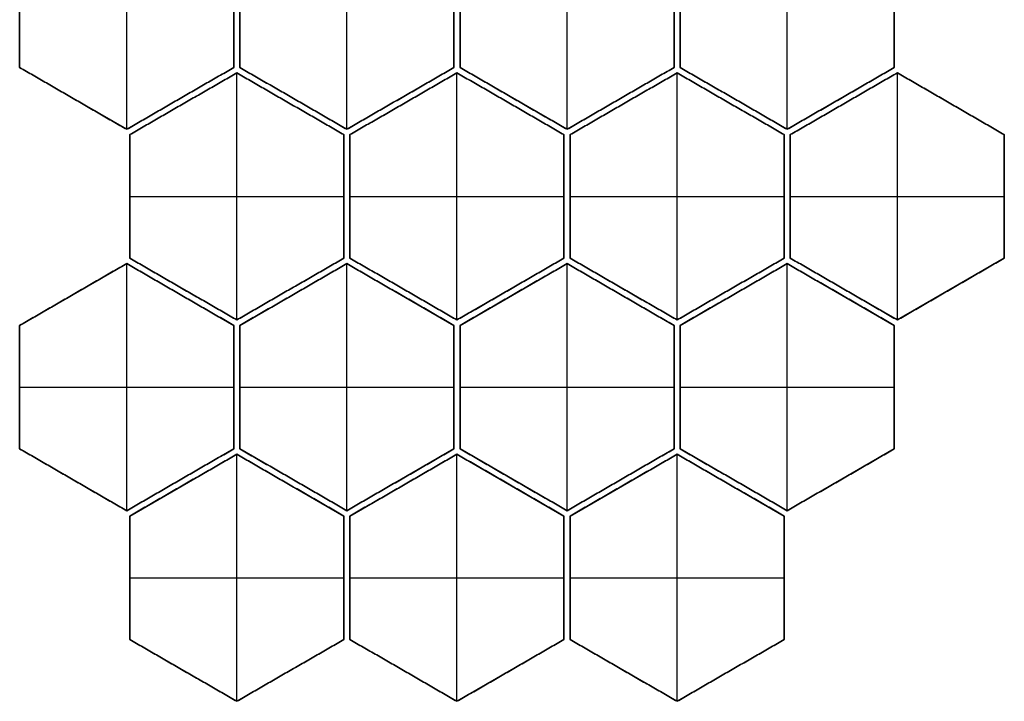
# Model space of a CAD drawing. Header units: millimetres. Extents: x -709 to 709, y -901 to 901.
# Tile 1 of 2: x -566 to 709, y -901 to -18. Entities that reach past the tile are written whole.
import ezdxf

# ---------------------------------------------------------------- set-up
doc = ezdxf.new("R2010")
doc.units = ezdxf.units.MM
doc.layers.add('Default', color=7, linetype='Continuous', true_color=0x000000)

msp = doc.modelspace()

# ---------------------------------------------------------------- linework, layer by layer
at = {"layer": 'Default', "color": 179, "true_color": 0x192339}
for p, q in [((-427.7, -160), (-427.7, 160)), ((-427.7, -160, 12), (-427.7, 160, 12)), ((-566.3, 80, 6), (-566.3, -80, 6)), ((-289.1, -80, 6), (-289.1, 80, 6)), ((-427.7, -160, 6), (-566.3, -80, 6)), ((-289.1, -80, 6), (-427.7, -160, 6)), ((146.6, -166.9, 6), (285.1, -86.9, 6)), ((285.1, -86.9, 6), (423.7, -166.9, 6)), ((285.1, -406.9), (285.1, -86.9)), ((285.1, -406.9, 12), (285.1, -86.9, 12)), ((-497, -120, 12), (-497, -120)), ((-358.4, -120, 12), (-358.4, -120)), ((215.8, -126.9, 12), (215.8, -126.9)), ((354.4, -126.9, 12), (354.4, -126.9)), ((146.6, -166.9, 6), (146.6, -326.9, 6)), ((423.7, -326.9, 6), (423.7, -166.9, 6)), ((146.6, -246.9), (146.6, -246.9, 12)), ((146.6, -246.9), (423.7, -246.9)), ((146.6, -246.9, 12), (423.7, -246.9, 12)), ((423.7, -246.9), (423.7, -246.9, 12)), ((285.1, -406.9, 6), (146.6, -326.9, 6)), ((423.7, -326.9, 6), (285.1, -406.9, 6)), ((-281.1, -413.9, 6), (-142.6, -333.9, 6)), ((-142.6, -333.9, 6), (-4, -413.9, 6)), ((-142.6, -653.9), (-142.6, -333.9)), ((-142.6, -653.9, 12), (-142.6, -333.9, 12)), ((215.8, -366.9, 12), (215.8, -366.9)), ((354.4, -366.9, 12), (354.4, -366.9)), ((-211.8, -373.9, 12), (-211.8, -373.9)), ((-73.3, -373.9, 12), (-73.3, -373.9)), ((-281.1, -413.9, 6), (-281.1, -573.9, 6)), ((-4, -573.9, 6), (-4, -413.9, 6)), ((-281.1, -493.9), (-281.1, -493.9, 12)), ((-281.1, -493.9), (-4, -493.9)), ((-281.1, -493.9, 12), (-4, -493.9, 12)), ((-4, -493.9), (-4, -493.9, 12)), ((-423.7, -660.8, 6), (-285.1, -580.8, 6)), ((-285.1, -580.8, 6), (-146.6, -660.8, 6)), ((-285.1, -900.8), (-285.1, -580.8)), ((-285.1, -900.8, 12), (-285.1, -580.8, 12)), ((-142.6, -653.9, 6), (-281.1, -573.9, 6)), ((-4, -573.9, 6), (-142.6, -653.9, 6)), ((146.6, -660.8, 6), (285.1, -580.8, 6)), ((285.1, -580.8, 6), (423.7, -660.8, 6)), ((285.1, -900.8), (285.1, -580.8)), ((285.1, -900.8, 12), (285.1, -580.8, 12)), ((-354.4, -620.8, 12), (-354.4, -620.8)), ((-215.8, -620.8, 12), (-215.8, -620.8)), ((-211.8, -613.9, 12), (-211.8, -613.9)), ((-73.3, -613.9, 12), (-73.3, -613.9)), ((215.8, -620.8, 12), (215.8, -620.8)), ((354.4, -620.8, 12), (354.4, -620.8)), ((-423.7, -660.8, 6), (-423.7, -820.8, 6)), ((-146.6, -820.8, 6), (-146.6, -660.8, 6)), ((146.6, -660.8, 6), (146.6, -820.8, 6)), ((423.7, -820.8, 6), (423.7, -660.8, 6)), ((-423.7, -740.8), (-423.7, -740.8, 12)), ((-423.7, -740.8), (-146.6, -740.8)), ((-423.7, -740.8, 12), (-146.6, -740.8, 12)), ((-146.6, -740.8), (-146.6, -740.8, 12)), ((146.6, -740.8), (146.6, -740.8, 12)), ((146.6, -740.8), (423.7, -740.8)), ((146.6, -740.8, 12), (423.7, -740.8, 12)), ((423.7, -740.8), (423.7, -740.8, 12)), ((-285.1, -900.8, 6), (-423.7, -820.8, 6)), ((-146.6, -820.8, 6), (-285.1, -900.8, 6)), ((285.1, -900.8, 6), (146.6, -820.8, 6)), ((423.7, -820.8, 6), (285.1, -900.8, 6)), ((-354.4, -860.8, 12), (-354.4, -860.8)), ((-215.8, -860.8, 12), (-215.8, -860.8)), ((215.8, -860.8, 12), (215.8, -860.8)), ((354.4, -860.8, 12), (354.4, -860.8))]:
    msp.add_line(p, q, dxfattribs=at)
at = {"layer": 'Default', "color": 145, "true_color": 0x627f99}
for p, q in [((-142.6, -160), (-142.6, 160)), ((-142.6, -160, 12), (-142.6, 160, 12)), ((142.6, -160), (142.6, 160)), ((142.6, -160, 12), (142.6, 160, 12)), ((-281.1, 80, 6), (-281.1, -80, 6)), ((-4, -80, 6), (-4, 80, 6)), ((4, 80, 6), (4, -80, 6)), ((281.1, -80, 6), (281.1, 80, 6)), ((-423.7, -166.9, 6), (-285.1, -86.9, 6)), ((-285.1, -86.9, 6), (-146.6, -166.9, 6)), ((-285.1, -406.9), (-285.1, -86.9)), ((-285.1, -406.9, 12), (-285.1, -86.9, 12)), ((-142.6, -160, 6), (-281.1, -80, 6)), ((-4, -80, 6), (-142.6, -160, 6)), ((142.6, -160, 6), (4, -80, 6)), ((281.1, -80, 6), (142.6, -160, 6)), ((431.7, -166.9, 6), (570.3, -86.9, 6)), ((570.3, -86.9, 6), (708.8, -166.9, 6)), ((570.3, -406.9), (570.3, -86.9)), ((570.3, -406.9, 12), (570.3, -86.9, 12)), ((-354.4, -126.9, 12), (-354.4, -126.9)), ((-215.8, -126.9, 12), (-215.8, -126.9)), ((-211.8, -120, 12), (-211.8, -120)), ((-73.3, -120, 12), (-73.3, -120)), ((73.3, -120, 12), (73.3, -120)), ((211.8, -120, 12), (211.8, -120)), ((501, -126.9, 12), (501, -126.9)), ((639.5, -126.9, 12), (639.5, -126.9)), ((-423.7, -166.9, 6), (-423.7, -326.9, 6)), ((-146.6, -326.9, 6), (-146.6, -166.9, 6)), ((431.7, -166.9, 6), (431.7, -326.9, 6)), ((708.8, -326.9, 6), (708.8, -166.9, 6)), ((-423.7, -246.9), (-423.7, -246.9, 12)), ((-423.7, -246.9), (-146.6, -246.9)), ((-423.7, -246.9, 12), (-146.6, -246.9, 12)), ((-146.6, -246.9), (-146.6, -246.9, 12)), ((431.7, -246.9), (431.7, -246.9, 12)), ((431.7, -246.9), (708.8, -246.9)), ((431.7, -246.9, 12), (708.8, -246.9, 12)), ((708.8, -246.9), (708.8, -246.9, 12)), ((-285.1, -406.9, 6), (-423.7, -326.9, 6)), ((-146.6, -326.9, 6), (-285.1, -406.9, 6)), ((570.3, -406.9, 6), (431.7, -326.9, 6)), ((708.8, -326.9, 6), (570.3, -406.9, 6)), ((-354.4, -366.9, 12), (-354.4, -366.9)), ((-215.8, -366.9, 12), (-215.8, -366.9)), ((501, -366.9, 12), (501, -366.9)), ((639.5, -366.9, 12), (639.5, -366.9)), ((-138.6, -660.8, 6), (0, -580.8, 6)), ((0, -580.8, 6), (138.6, -660.8, 6)), ((0, -900.8), (0, -580.8)), ((0, -900.8, 12), (0, -580.8, 12)), ((-69.3, -620.8, 12), (-69.3, -620.8)), ((69.3, -620.8, 12), (69.3, -620.8)), ((-138.6, -660.8, 6), (-138.6, -820.8, 6)), ((138.6, -820.8, 6), (138.6, -660.8, 6)), ((-138.6, -740.8), (-138.6, -740.8, 12)), ((-138.6, -740.8), (138.6, -740.8)), ((-138.6, -740.8, 12), (138.6, -740.8, 12)), ((138.6, -740.8), (138.6, -740.8, 12)), ((0, -900.8, 6), (-138.6, -820.8, 6)), ((138.6, -820.8, 6), (0, -900.8, 6)), ((-69.3, -860.8, 12), (-69.3, -860.8)), ((69.3, -860.8, 12), (69.3, -860.8))]:
    msp.add_line(p, q, dxfattribs=at)
at = {"layer": 'Default', "color": 253, "true_color": 0xb4b1a7}
for p, q in [((427.7, -160), (427.7, 160)), ((427.7, -160, 12), (427.7, 160, 12)), ((289.1, 80, 6), (289.1, -80, 6)), ((566.3, -80, 6), (566.3, 80, 6)), ((-138.6, -166.9, 6), (0, -86.9, 6)), ((0, -86.9, 6), (138.6, -166.9, 6)), ((0, -406.9), (0, -86.9)), ((0, -406.9, 12), (0, -86.9, 12)), ((427.7, -160, 6), (289.1, -80, 6)), ((566.3, -80, 6), (427.7, -160, 6)), ((-69.3, -126.9, 12), (-69.3, -126.9)), ((69.3, -126.9, 12), (69.3, -126.9)), ((358.4, -120, 12), (358.4, -120)), ((497, -120, 12), (497, -120)), ((-138.6, -166.9, 6), (-138.6, -326.9, 6)), ((138.6, -326.9, 6), (138.6, -166.9, 6)), ((-138.6, -246.9), (-138.6, -246.9, 12)), ((-138.6, -246.9), (138.6, -246.9)), ((-138.6, -246.9, 12), (138.6, -246.9, 12)), ((138.6, -246.9), (138.6, -246.9, 12)), ((0, -406.9, 6), (-138.6, -326.9, 6)), ((138.6, -326.9, 6), (0, -406.9, 6)), ((-566.3, -413.9, 6), (-427.7, -333.9, 6)), ((-427.7, -333.9, 6), (-289.1, -413.9, 6)), ((-427.7, -653.9), (-427.7, -333.9)), ((-427.7, -653.9, 12), (-427.7, -333.9, 12)), ((4, -413.9, 6), (142.6, -333.9, 6)), ((142.6, -333.9, 6), (281.1, -413.9, 6)), ((142.6, -653.9), (142.6, -333.9)), ((142.6, -653.9, 12), (142.6, -333.9, 12)), ((289.1, -413.9, 6), (427.7, -333.9, 6)), ((427.7, -333.9, 6), (566.3, -413.9, 6)), ((427.7, -653.9), (427.7, -333.9)), ((427.7, -653.9, 12), (427.7, -333.9, 12)), ((-69.3, -366.9, 12), (-69.3, -366.9)), ((69.3, -366.9, 12), (69.3, -366.9)), ((-497, -373.9, 12), (-497, -373.9)), ((-358.4, -373.9, 12), (-358.4, -373.9)), ((73.3, -373.9, 12), (73.3, -373.9)), ((211.8, -373.9, 12), (211.8, -373.9)), ((358.4, -373.9, 12), (358.4, -373.9)), ((497, -373.9, 12), (497, -373.9)), ((-566.3, -413.9, 6), (-566.3, -573.9, 6)), ((-289.1, -573.9, 6), (-289.1, -413.9, 6)), ((4, -413.9, 6), (4, -573.9, 6)), ((281.1, -573.9, 6), (281.1, -413.9, 6)), ((289.1, -413.9, 6), (289.1, -573.9, 6)), ((566.3, -573.9, 6), (566.3, -413.9, 6)), ((-566.3, -493.9), (-566.3, -493.9, 12)), ((-566.3, -493.9), (-289.1, -493.9)), ((-566.3, -493.9, 12), (-289.1, -493.9, 12)), ((-289.1, -493.9), (-289.1, -493.9, 12)), ((4, -493.9), (4, -493.9, 12)), ((4, -493.9), (281.1, -493.9)), ((4, -493.9, 12), (281.1, -493.9, 12)), ((281.1, -493.9), (281.1, -493.9, 12)), ((289.1, -493.9), (289.1, -493.9, 12)), ((289.1, -493.9), (566.3, -493.9)), ((289.1, -493.9, 12), (566.3, -493.9, 12)), ((566.3, -493.9), (566.3, -493.9, 12)), ((-427.7, -653.9, 6), (-566.3, -573.9, 6)), ((-289.1, -573.9, 6), (-427.7, -653.9, 6)), ((142.6, -653.9, 6), (4, -573.9, 6)), ((281.1, -573.9, 6), (142.6, -653.9, 6)), ((427.7, -653.9, 6), (289.1, -573.9, 6)), ((566.3, -573.9, 6), (427.7, -653.9, 6)), ((-497, -613.9, 12), (-497, -613.9)), ((-358.4, -613.9, 12), (-358.4, -613.9)), ((73.3, -613.9, 12), (73.3, -613.9)), ((211.8, -613.9, 12), (211.8, -613.9)), ((358.4, -613.9, 12), (358.4, -613.9)), ((497, -613.9, 12), (497, -613.9))]:
    msp.add_line(p, q, dxfattribs=at)
at = {"layer": 'Default', "color": 179, "true_color": 0x192339}
for points in [[(-566.3, 80), (-566.3, 0), (-566.3, -80)], [(-566.3, -80, 12), (-566.3, 0, 12), (-566.3, 80, 12)], [(-289.1, -80), (-289.1, 0), (-289.1, 80)], [(-289.1, 80, 12), (-289.1, 0, 12), (-289.1, -80, 12)], [(-566.3, -80), (-566.3, -80, 6), (-566.3, -80, 12)], [(-566.3, -80), (-497, -120), (-427.7, -160)], [(-427.7, -160, 12), (-497, -120, 12), (-566.3, -80, 12)], [(-427.7, -160), (-358.4, -120), (-289.1, -80)], [(-289.1, -80, 12), (-358.4, -120, 12), (-427.7, -160, 12)], [(-289.1, -80, 12), (-289.1, -80, 6), (-289.1, -80)], [(285.1, -86.9), (215.8, -126.9), (146.6, -166.9)], [(146.6, -166.9, 12), (215.8, -126.9, 12), (285.1, -86.9, 12)], [(285.1, -86.9), (285.1, -86.9, 6), (285.1, -86.9, 12)], [(423.7, -166.9), (354.4, -126.9), (285.1, -86.9)], [(285.1, -86.9, 12), (354.4, -126.9, 12), (423.7, -166.9, 12)], [(-427.7, -160), (-427.7, -160, 6), (-427.7, -160, 12)], [(146.6, -166.9), (146.6, -246.9), (146.6, -326.9)], [(146.6, -326.9, 12), (146.6, -246.9, 12), (146.6, -166.9, 12)], [(146.6, -166.9), (146.6, -166.9, 6), (146.6, -166.9, 12)], [(423.7, -326.9), (423.7, -246.9), (423.7, -166.9)], [(423.7, -166.9), (423.7, -166.9, 6), (423.7, -166.9, 12)], [(423.7, -166.9, 12), (423.7, -246.9, 12), (423.7, -326.9, 12)], [(146.6, -326.9), (146.6, -326.9, 6), (146.6, -326.9, 12)], [(146.6, -326.9), (215.8, -366.9), (285.1, -406.9)], [(285.1, -406.9, 12), (215.8, -366.9, 12), (146.6, -326.9, 12)], [(285.1, -406.9), (354.4, -366.9), (423.7, -326.9)], [(423.7, -326.9, 12), (354.4, -366.9, 12), (285.1, -406.9, 12)], [(423.7, -326.9, 12), (423.7, -326.9, 6), (423.7, -326.9)], [(-142.6, -333.9), (-211.8, -373.9), (-281.1, -413.9)], [(-281.1, -413.9, 12), (-211.8, -373.9, 12), (-142.6, -333.9, 12)], [(-142.6, -333.9), (-142.6, -333.9, 6), (-142.6, -333.9, 12)], [(-4, -413.9), (-73.3, -373.9), (-142.6, -333.9)], [(-142.6, -333.9, 12), (-73.3, -373.9, 12), (-4, -413.9, 12)], [(285.1, -406.9), (285.1, -406.9, 6), (285.1, -406.9, 12)], [(-281.1, -413.9), (-281.1, -493.9), (-281.1, -573.9)], [(-281.1, -573.9, 12), (-281.1, -493.9, 12), (-281.1, -413.9, 12)], [(-281.1, -413.9), (-281.1, -413.9, 6), (-281.1, -413.9, 12)], [(-4, -573.9), (-4, -493.9), (-4, -413.9)], [(-4, -413.9), (-4, -413.9, 6), (-4, -413.9, 12)], [(-4, -413.9, 12), (-4, -493.9, 12), (-4, -573.9, 12)], [(-285.1, -580.8), (-354.4, -620.8), (-423.7, -660.8)], [(-423.7, -660.8, 12), (-354.4, -620.8, 12), (-285.1, -580.8, 12)], [(-285.1, -580.8), (-285.1, -580.8, 6), (-285.1, -580.8, 12)], [(-146.6, -660.8), (-215.8, -620.8), (-285.1, -580.8)], [(-285.1, -580.8, 12), (-215.8, -620.8, 12), (-146.6, -660.8, 12)], [(-281.1, -573.9), (-281.1, -573.9, 6), (-281.1, -573.9, 12)], [(-281.1, -573.9), (-211.8, -613.9), (-142.6, -653.9)], [(-142.6, -653.9, 12), (-211.8, -613.9, 12), (-281.1, -573.9, 12)], [(-142.6, -653.9), (-73.3, -613.9), (-4, -573.9)], [(-4, -573.9, 12), (-73.3, -613.9, 12), (-142.6, -653.9, 12)], [(-4, -573.9, 12), (-4, -573.9, 6), (-4, -573.9)], [(285.1, -580.8), (215.8, -620.8), (146.6, -660.8)], [(146.6, -660.8, 12), (215.8, -620.8, 12), (285.1, -580.8, 12)], [(285.1, -580.8), (285.1, -580.8, 6), (285.1, -580.8, 12)], [(423.7, -660.8), (354.4, -620.8), (285.1, -580.8)], [(285.1, -580.8, 12), (354.4, -620.8, 12), (423.7, -660.8, 12)], [(-423.7, -660.8), (-423.7, -740.8), (-423.7, -820.8)], [(-423.7, -820.8, 12), (-423.7, -740.8, 12), (-423.7, -660.8, 12)], [(-423.7, -660.8), (-423.7, -660.8, 6), (-423.7, -660.8, 12)], [(-146.6, -820.8), (-146.6, -740.8), (-146.6, -660.8)], [(-146.6, -660.8), (-146.6, -660.8, 6), (-146.6, -660.8, 12)], [(-146.6, -660.8, 12), (-146.6, -740.8, 12), (-146.6, -820.8, 12)], [(-142.6, -653.9), (-142.6, -653.9, 6), (-142.6, -653.9, 12)], [(146.6, -660.8), (146.6, -740.8), (146.6, -820.8)], [(146.6, -820.8, 12), (146.6, -740.8, 12), (146.6, -660.8, 12)], [(146.6, -660.8), (146.6, -660.8, 6), (146.6, -660.8, 12)], [(423.7, -820.8), (423.7, -740.8), (423.7, -660.8)], [(423.7, -660.8), (423.7, -660.8, 6), (423.7, -660.8, 12)], [(423.7, -660.8, 12), (423.7, -740.8, 12), (423.7, -820.8, 12)], [(-423.7, -820.8), (-423.7, -820.8, 6), (-423.7, -820.8, 12)], [(-423.7, -820.8), (-354.4, -860.8), (-285.1, -900.8)], [(-285.1, -900.8, 12), (-354.4, -860.8, 12), (-423.7, -820.8, 12)], [(-285.1, -900.8), (-215.8, -860.8), (-146.6, -820.8)], [(-146.6, -820.8, 12), (-215.8, -860.8, 12), (-285.1, -900.8, 12)], [(-146.6, -820.8, 12), (-146.6, -820.8, 6), (-146.6, -820.8)], [(146.6, -820.8), (146.6, -820.8, 6), (146.6, -820.8, 12)], [(146.6, -820.8), (215.8, -860.8), (285.1, -900.8)], [(285.1, -900.8, 12), (215.8, -860.8, 12), (146.6, -820.8, 12)], [(285.1, -900.8), (354.4, -860.8), (423.7, -820.8)], [(423.7, -820.8, 12), (354.4, -860.8, 12), (285.1, -900.8, 12)], [(423.7, -820.8, 12), (423.7, -820.8, 6), (423.7, -820.8)], [(-285.1, -900.8), (-285.1, -900.8, 6), (-285.1, -900.8, 12)], [(285.1, -900.8), (285.1, -900.8, 6), (285.1, -900.8, 12)]]:
    msp.add_open_spline(points, degree=2, dxfattribs=at)
at = {"layer": 'Default', "color": 145, "true_color": 0x627f99}
for points in [[(-281.1, 80), (-281.1, 0), (-281.1, -80)], [(-281.1, -80, 12), (-281.1, 0, 12), (-281.1, 80, 12)], [(-4, -80), (-4, 0), (-4, 80)], [(-4, 80, 12), (-4, 0, 12), (-4, -80, 12)], [(4, 80), (4, 0), (4, -80)], [(4, -80, 12), (4, 0, 12), (4, 80, 12)], [(281.1, -80), (281.1, 0), (281.1, 80)], [(281.1, 80, 12), (281.1, 0, 12), (281.1, -80, 12)], [(-285.1, -86.9), (-354.4, -126.9), (-423.7, -166.9)], [(-423.7, -166.9, 12), (-354.4, -126.9, 12), (-285.1, -86.9, 12)], [(-285.1, -86.9), (-285.1, -86.9, 6), (-285.1, -86.9, 12)], [(-146.6, -166.9), (-215.8, -126.9), (-285.1, -86.9)], [(-285.1, -86.9, 12), (-215.8, -126.9, 12), (-146.6, -166.9, 12)], [(-281.1, -80), (-281.1, -80, 6), (-281.1, -80, 12)], [(-281.1, -80), (-211.8, -120), (-142.6, -160)], [(-142.6, -160, 12), (-211.8, -120, 12), (-281.1, -80, 12)], [(-142.6, -160), (-73.3, -120), (-4, -80)], [(-4, -80, 12), (-73.3, -120, 12), (-142.6, -160, 12)], [(-4, -80, 12), (-4, -80, 6), (-4, -80)], [(4, -80), (4, -80, 6), (4, -80, 12)], [(4, -80), (73.3, -120), (142.6, -160)], [(142.6, -160, 12), (73.3, -120, 12), (4, -80, 12)], [(142.6, -160), (211.8, -120), (281.1, -80)], [(281.1, -80, 12), (211.8, -120, 12), (142.6, -160, 12)], [(281.1, -80, 12), (281.1, -80, 6), (281.1, -80)], [(570.3, -86.9), (501, -126.9), (431.7, -166.9)], [(431.7, -166.9, 12), (501, -126.9, 12), (570.3, -86.9, 12)], [(570.3, -86.9), (570.3, -86.9, 6), (570.3, -86.9, 12)], [(708.8, -166.9), (639.5, -126.9), (570.3, -86.9)], [(570.3, -86.9, 12), (639.5, -126.9, 12), (708.8, -166.9, 12)], [(-142.6, -160), (-142.6, -160, 6), (-142.6, -160, 12)], [(142.6, -160), (142.6, -160, 6), (142.6, -160, 12)], [(-423.7, -166.9), (-423.7, -246.9), (-423.7, -326.9)], [(-423.7, -326.9, 12), (-423.7, -246.9, 12), (-423.7, -166.9, 12)], [(-423.7, -166.9), (-423.7, -166.9, 6), (-423.7, -166.9, 12)], [(-146.6, -326.9), (-146.6, -246.9), (-146.6, -166.9)], [(-146.6, -166.9), (-146.6, -166.9, 6), (-146.6, -166.9, 12)], [(-146.6, -166.9, 12), (-146.6, -246.9, 12), (-146.6, -326.9, 12)], [(431.7, -166.9), (431.7, -246.9), (431.7, -326.9)], [(431.7, -326.9, 12), (431.7, -246.9, 12), (431.7, -166.9, 12)], [(431.7, -166.9), (431.7, -166.9, 6), (431.7, -166.9, 12)], [(708.8, -326.9), (708.8, -246.9), (708.8, -166.9)], [(708.8, -166.9), (708.8, -166.9, 6), (708.8, -166.9, 12)], [(708.8, -166.9, 12), (708.8, -246.9, 12), (708.8, -326.9, 12)], [(-423.7, -326.9), (-423.7, -326.9, 6), (-423.7, -326.9, 12)], [(-423.7, -326.9), (-354.4, -366.9), (-285.1, -406.9)], [(-285.1, -406.9, 12), (-354.4, -366.9, 12), (-423.7, -326.9, 12)], [(-285.1, -406.9), (-215.8, -366.9), (-146.6, -326.9)], [(-146.6, -326.9, 12), (-215.8, -366.9, 12), (-285.1, -406.9, 12)], [(-146.6, -326.9, 12), (-146.6, -326.9, 6), (-146.6, -326.9)], [(431.7, -326.9), (431.7, -326.9, 6), (431.7, -326.9, 12)], [(431.7, -326.9), (501, -366.9), (570.3, -406.9)], [(570.3, -406.9, 12), (501, -366.9, 12), (431.7, -326.9, 12)], [(570.3, -406.9), (639.5, -366.9), (708.8, -326.9)], [(708.8, -326.9, 12), (639.5, -366.9, 12), (570.3, -406.9, 12)], [(708.8, -326.9, 12), (708.8, -326.9, 6), (708.8, -326.9)], [(-285.1, -406.9), (-285.1, -406.9, 6), (-285.1, -406.9, 12)], [(570.3, -406.9), (570.3, -406.9, 6), (570.3, -406.9, 12)], [(0, -580.8), (-69.3, -620.8), (-138.6, -660.8)], [(-138.6, -660.8, 12), (-69.3, -620.8, 12), (0, -580.8, 12)], [(0, -580.8), (0, -580.8, 6), (0, -580.8, 12)], [(138.6, -660.8), (69.3, -620.8), (0, -580.8)], [(0, -580.8, 12), (69.3, -620.8, 12), (138.6, -660.8, 12)], [(-138.6, -660.8), (-138.6, -740.8), (-138.6, -820.8)], [(-138.6, -820.8, 12), (-138.6, -740.8, 12), (-138.6, -660.8, 12)], [(-138.6, -660.8), (-138.6, -660.8, 6), (-138.6, -660.8, 12)], [(138.6, -820.8), (138.6, -740.8), (138.6, -660.8)], [(138.6, -660.8), (138.6, -660.8, 6), (138.6, -660.8, 12)], [(138.6, -660.8, 12), (138.6, -740.8, 12), (138.6, -820.8, 12)], [(-138.6, -820.8), (-138.6, -820.8, 6), (-138.6, -820.8, 12)], [(-138.6, -820.8), (-69.3, -860.8), (0, -900.8)], [(0, -900.8, 12), (-69.3, -860.8, 12), (-138.6, -820.8, 12)], [(0, -900.8), (69.3, -860.8), (138.6, -820.8)], [(138.6, -820.8, 12), (69.3, -860.8, 12), (0, -900.8, 12)], [(138.6, -820.8, 12), (138.6, -820.8, 6), (138.6, -820.8)], [(0, -900.8), (0, -900.8, 6), (0, -900.8, 12)]]:
    msp.add_open_spline(points, degree=2, dxfattribs=at)
at = {"layer": 'Default', "color": 253, "true_color": 0xb4b1a7}
for points in [[(289.1, 80), (289.1, 0), (289.1, -80)], [(289.1, -80, 12), (289.1, 0, 12), (289.1, 80, 12)], [(566.3, -80), (566.3, 0), (566.3, 80)], [(566.3, 80, 12), (566.3, 0, 12), (566.3, -80, 12)], [(0, -86.9), (-69.3, -126.9), (-138.6, -166.9)], [(-138.6, -166.9, 12), (-69.3, -126.9, 12), (0, -86.9, 12)], [(0, -86.9), (0, -86.9, 6), (0, -86.9, 12)], [(138.6, -166.9), (69.3, -126.9), (0, -86.9)], [(0, -86.9, 12), (69.3, -126.9, 12), (138.6, -166.9, 12)], [(289.1, -80), (289.1, -80, 6), (289.1, -80, 12)], [(289.1, -80), (358.4, -120), (427.7, -160)], [(427.7, -160, 12), (358.4, -120, 12), (289.1, -80, 12)], [(427.7, -160), (497, -120), (566.3, -80)], [(566.3, -80, 12), (497, -120, 12), (427.7, -160, 12)], [(566.3, -80, 12), (566.3, -80, 6), (566.3, -80)], [(427.7, -160), (427.7, -160, 6), (427.7, -160, 12)], [(-138.6, -166.9), (-138.6, -246.9), (-138.6, -326.9)], [(-138.6, -326.9, 12), (-138.6, -246.9, 12), (-138.6, -166.9, 12)], [(-138.6, -166.9), (-138.6, -166.9, 6), (-138.6, -166.9, 12)], [(138.6, -326.9), (138.6, -246.9), (138.6, -166.9)], [(138.6, -166.9), (138.6, -166.9, 6), (138.6, -166.9, 12)], [(138.6, -166.9, 12), (138.6, -246.9, 12), (138.6, -326.9, 12)], [(-138.6, -326.9), (-138.6, -326.9, 6), (-138.6, -326.9, 12)], [(-138.6, -326.9), (-69.3, -366.9), (0, -406.9)], [(0, -406.9, 12), (-69.3, -366.9, 12), (-138.6, -326.9, 12)], [(0, -406.9), (69.3, -366.9), (138.6, -326.9)], [(138.6, -326.9, 12), (69.3, -366.9, 12), (0, -406.9, 12)], [(138.6, -326.9, 12), (138.6, -326.9, 6), (138.6, -326.9)], [(-427.7, -333.9), (-497, -373.9), (-566.3, -413.9)], [(-566.3, -413.9, 12), (-497, -373.9, 12), (-427.7, -333.9, 12)], [(-427.7, -333.9), (-427.7, -333.9, 6), (-427.7, -333.9, 12)], [(-289.1, -413.9), (-358.4, -373.9), (-427.7, -333.9)], [(-427.7, -333.9, 12), (-358.4, -373.9, 12), (-289.1, -413.9, 12)], [(142.6, -333.9), (73.3, -373.9), (4, -413.9)], [(4, -413.9, 12), (73.3, -373.9, 12), (142.6, -333.9, 12)], [(142.6, -333.9), (142.6, -333.9, 6), (142.6, -333.9, 12)], [(281.1, -413.9), (211.8, -373.9), (142.6, -333.9)], [(142.6, -333.9, 12), (211.8, -373.9, 12), (281.1, -413.9, 12)], [(427.7, -333.9), (358.4, -373.9), (289.1, -413.9)], [(289.1, -413.9, 12), (358.4, -373.9, 12), (427.7, -333.9, 12)], [(427.7, -333.9), (427.7, -333.9, 6), (427.7, -333.9, 12)], [(566.3, -413.9), (497, -373.9), (427.7, -333.9)], [(427.7, -333.9, 12), (497, -373.9, 12), (566.3, -413.9, 12)], [(0, -406.9), (0, -406.9, 6), (0, -406.9, 12)], [(-566.3, -413.9), (-566.3, -493.9), (-566.3, -573.9)], [(-566.3, -573.9, 12), (-566.3, -493.9, 12), (-566.3, -413.9, 12)], [(-566.3, -413.9), (-566.3, -413.9, 6), (-566.3, -413.9, 12)], [(-289.1, -573.9), (-289.1, -493.9), (-289.1, -413.9)], [(-289.1, -413.9), (-289.1, -413.9, 6), (-289.1, -413.9, 12)], [(-289.1, -413.9, 12), (-289.1, -493.9, 12), (-289.1, -573.9, 12)], [(4, -413.9), (4, -493.9), (4, -573.9)], [(4, -573.9, 12), (4, -493.9, 12), (4, -413.9, 12)], [(4, -413.9), (4, -413.9, 6), (4, -413.9, 12)], [(281.1, -573.9), (281.1, -493.9), (281.1, -413.9)], [(281.1, -413.9), (281.1, -413.9, 6), (281.1, -413.9, 12)], [(281.1, -413.9, 12), (281.1, -493.9, 12), (281.1, -573.9, 12)], [(289.1, -413.9), (289.1, -493.9), (289.1, -573.9)], [(289.1, -573.9, 12), (289.1, -493.9, 12), (289.1, -413.9, 12)], [(289.1, -413.9), (289.1, -413.9, 6), (289.1, -413.9, 12)], [(566.3, -573.9), (566.3, -493.9), (566.3, -413.9)], [(566.3, -413.9), (566.3, -413.9, 6), (566.3, -413.9, 12)], [(566.3, -413.9, 12), (566.3, -493.9, 12), (566.3, -573.9, 12)], [(-566.3, -573.9), (-566.3, -573.9, 6), (-566.3, -573.9, 12)], [(-566.3, -573.9), (-497, -613.9), (-427.7, -653.9)], [(-427.7, -653.9, 12), (-497, -613.9, 12), (-566.3, -573.9, 12)], [(-427.7, -653.9), (-358.4, -613.9), (-289.1, -573.9)], [(-289.1, -573.9, 12), (-358.4, -613.9, 12), (-427.7, -653.9, 12)], [(-289.1, -573.9, 12), (-289.1, -573.9, 6), (-289.1, -573.9)], [(4, -573.9), (4, -573.9, 6), (4, -573.9, 12)], [(4, -573.9), (73.3, -613.9), (142.6, -653.9)], [(142.6, -653.9, 12), (73.3, -613.9, 12), (4, -573.9, 12)], [(142.6, -653.9), (211.8, -613.9), (281.1, -573.9)], [(281.1, -573.9, 12), (211.8, -613.9, 12), (142.6, -653.9, 12)], [(281.1, -573.9, 12), (281.1, -573.9, 6), (281.1, -573.9)], [(289.1, -573.9), (289.1, -573.9, 6), (289.1, -573.9, 12)], [(289.1, -573.9), (358.4, -613.9), (427.7, -653.9)], [(427.7, -653.9, 12), (358.4, -613.9, 12), (289.1, -573.9, 12)], [(427.7, -653.9), (497, -613.9), (566.3, -573.9)], [(566.3, -573.9, 12), (497, -613.9, 12), (427.7, -653.9, 12)], [(566.3, -573.9, 12), (566.3, -573.9, 6), (566.3, -573.9)], [(-427.7, -653.9), (-427.7, -653.9, 6), (-427.7, -653.9, 12)], [(142.6, -653.9), (142.6, -653.9, 6), (142.6, -653.9, 12)], [(427.7, -653.9), (427.7, -653.9, 6), (427.7, -653.9, 12)]]:
    msp.add_open_spline(points, degree=2, dxfattribs=at)

doc.saveas('drawing.dxf')
